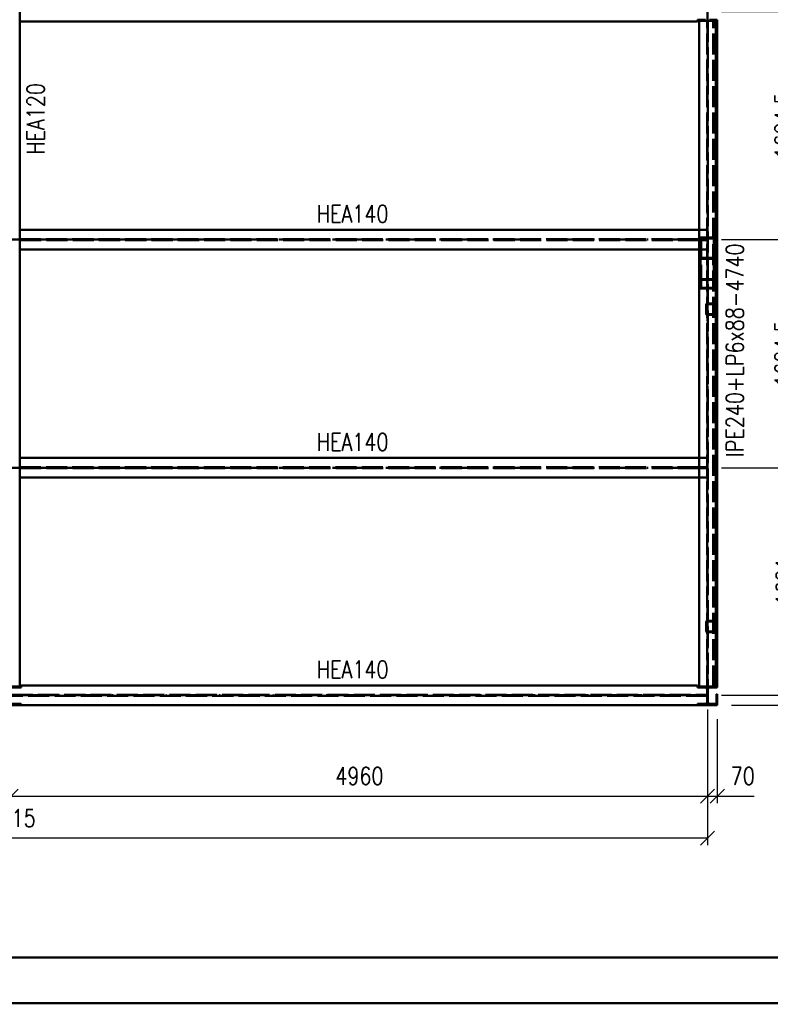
# Paper-space layout 'Layout1' of a CAD drawing. Extents: x -2 to 1033, y -36 to 596.
# Tile 3 of 69: x 234 to 341, y 0 to 140. Entities that reach past the tile are written whole.
import ezdxf
from ezdxf.enums import TextEntityAlignment as Align

# ---------------------------------------------------------------- set-up
doc = ezdxf.new("R2010")
doc.units = 0
doc.linetypes.add('ACAD_ISO02W100', pattern=[15, 12, -3])
doc.linetypes.add('ACAD_ISO04W100', pattern=[30.5, 24, -3, 0.5, -3])
doc.layers.get('0').update_dxf_attribs({"linetype": 'CONTINUOUS'})
doc.layers.get('DEFPOINTS').update_dxf_attribs({"color": 132, "linetype": 'CONTINUOUS'})
doc.layers.add('RAMECEK_HP', color=251, linetype='CONTINUOUS')
for name, color, linetype, lineweight in [('SS_2.ET-HALA_TaO-MOULDSHOP-NADSTAVBA', 94, 'CONTINUOUS', 50), ('SS_KOTY', 3, 'CONTINUOUS', 25), ('SS_POPIS_PROFILU', 13, 'CONTINUOUS', 25)]:
    doc.layers.add(name, color=color, linetype=linetype, lineweight=lineweight)
doc.styles.add('ROMANS', font='romans.shx', dxfattribs={"width": 0.8})
doc.styles.add('romans.shx', font='romans.shx', dxfattribs={"height": 5})
doc.dimstyles.new('A-1_(2.5)_50AS', dxfattribs={"dimtxt": 2.5, "dimasz": 2, "dimexe": 1, "dimexo": 2, "dimgap": 0, "dimtad": 0, "dimdec": 1, "dimlfac": 50, "dimrnd": 1, "dimtxsty": 'ROMANS', "dimblk1": 'OBLIQUE', "dimblk2": 'OBLIQUE', "dimsah": 1, "dimcen": 2, "dimclrd": 256, "dimclre": 256, "dimclrt": 256, "dimadec": 1, "dimazin": 2, "dimtfac": 0.714286, "dimtdec": 1, "dimtmove": 0, "dimatfit": 3, "dimldrblk": 'OPEN', "dimfxl": 1, "dimtvp": 1.142857, "dimtfill": 1, "dimtolj": 1, "dimlwd": -1, "dimlwe": -1, "dimarcsym": 0})

# ---------------------------------------------------------------- blocks, each defined once
blk = doc.blocks.new('*U6')
at = {"layer": 'RAMECEK_HP', "lineweight": 35, "const_width": 0.35}
for points in [[(0, 594), (0, 0), (841, 0), (841, 594)], [(6.5, 587.5), (6.5, 6.5), (834.5, 6.5), (834.5, 587.5)]]:
    blk.add_lwpolyline(points, close=True, dxfattribs=at)
at = {"layer": 'DEFPOINTS', "style": 'ROMANS', "width": 0.8}
blk.add_attdef('TISK', text='', height=10, dxfattribs=at).set_placement((841, -33), align=Align.RIGHT)
blk = doc.blocks.new('_Oblique')
at = {"color": 0, "linetype": 'ByBlock', "lineweight": -2}
blk.add_line((-0.5, -0.5), (0.5, 0.5), dxfattribs=at)
blk = doc.blocks.new('*D122')
at = {"layer": 'DEFPOINTS', "color": 0, "transparency": 16777216}
for p in [(232.81, 43.84, -9722.74), (332.01, 43.84, -9721.6), (332.01, 29.49)]:
    blk.add_point(p, dxfattribs=at)
at = {"layer": 'SS_KOTY', "transparency": 16777216}
for p, q in [((232.81, 41.84), (232.81, 28.49)), ((332.01, 41.84), (332.01, 28.49)), ((232.81, 29.49), (332.01, 29.49))]:
    blk.add_line(p, q, dxfattribs=at)
at = {"layer": 'SS_KOTY', "transparency": 16777216, "xscale": 2, "yscale": 2, "zscale": 2, "rotation": 180}
blk.add_blockref('_Oblique', (232.81, 29.49), dxfattribs=at)
at = {"layer": 'SS_KOTY', "transparency": 16777216, "xscale": 2, "yscale": 2, "zscale": 2}
blk.add_blockref('_Oblique', (332.01, 29.49), dxfattribs=at)
at = {"layer": 'SS_KOTY', "transparency": 16777216, "insert": (282.41, 32.34), "char_height": 2.5, "attachment_point": 5, "style": 'ROMANS', "bg_fill": 3, "box_fill_scale": 1.1, "bg_fill_color": 256, "bg_fill_true_color": 13158600, "bg_fill_transparency": 0}
blk.add_mtext('\\A1;4960', dxfattribs=at)
blk = doc.blocks.new('_OPEN')
at = {"color": 0, "linetype": 'ByBlock'}
for p, q in [((-1, 0.167), (0, 0)), ((0, 0), (-1, -0.167)), ((0, 0), (-1, 0))]:
    blk.add_line(p, q, dxfattribs=at)
blk = doc.blocks.new('*D123')
at = {"layer": 'DEFPOINTS', "color": 0, "transparency": 16777216}
for p in [(332.01, 43.84, -9721.6), (333.41, 42.44, -9721.6), (333.41, 29.49)]:
    blk.add_point(p, dxfattribs=at)
at = {"layer": 'SS_KOTY', "transparency": 16777216}
for p, q in [((332.01, 41.84), (332.01, 28.49)), ((333.41, 40.44), (333.41, 28.49)), ((332.01, 29.49), (333.41, 29.49)), ((333.41, 29.49), (338.64, 29.49))]:
    blk.add_line(p, q, dxfattribs=at)
at = {"layer": 'SS_KOTY', "transparency": 16777216, "xscale": 2, "yscale": 2, "zscale": 2, "rotation": 180}
blk.add_blockref('_Oblique', (332.01, 29.49), dxfattribs=at)
at = {"layer": 'SS_KOTY', "transparency": 16777216, "xscale": 2, "yscale": 2, "zscale": 2}
blk.add_blockref('_Oblique', (333.41, 29.49), dxfattribs=at)
at = {"layer": 'SS_KOTY', "transparency": 16777216, "insert": (337.03, 32.34), "char_height": 2.5, "attachment_point": 5, "style": 'ROMANS', "bg_fill": 3, "box_fill_scale": 1.1, "bg_fill_color": 256, "bg_fill_true_color": 13158600, "bg_fill_transparency": 0}
blk.add_mtext('\\A1;70', dxfattribs=at)
blk = doc.blocks.new('*D127')
at = {"layer": 'DEFPOINTS', "color": 0, "transparency": 16777216}
for p in [(332.01, 43.84, -9721.6), (333.41, 42.44, -9721.6), (351.88, 42.44)]:
    blk.add_point(p, dxfattribs=at)
at = {"layer": 'SS_KOTY', "transparency": 16777216}
for p, q in [((334.01, 43.84), (352.88, 43.84)), ((351.88, 43.84), (351.88, 42.44)), ((335.41, 42.44), (352.88, 42.44)), ((351.88, 42.44), (351.88, 37.2))]:
    blk.add_line(p, q, dxfattribs=at)
at = {"layer": 'SS_KOTY', "transparency": 16777216, "xscale": 2, "yscale": 2, "zscale": 2}
for p, rotation in [((351.88, 43.84), 90), ((351.88, 42.44), 270)]:
    blk.add_blockref('_Oblique', p, dxfattribs=dict(at, rotation=rotation))
at = {"layer": 'SS_KOTY', "transparency": 16777216, "insert": (349.02, 38.82), "char_height": 2.5, "attachment_point": 5, "rotation": 90, "style": 'ROMANS', "bg_fill": 3, "box_fill_scale": 1.1, "bg_fill_color": 256, "bg_fill_true_color": 13158600, "bg_fill_transparency": 0}
blk.add_mtext('\\A1;70', dxfattribs=at)
blk = doc.blocks.new('*D128')
at = {"layer": 'DEFPOINTS', "color": 0, "transparency": 16777216}
for p in [(332.01, 76.26, -9721.6), (345.88, 76.26), (332.01, 43.84, -9721.6)]:
    blk.add_point(p, dxfattribs=at)
at = {"layer": 'SS_KOTY', "transparency": 16777216}
for p, q in [((334.01, 76.26), (346.88, 76.26)), ((345.88, 43.84), (345.88, 76.26)), ((334.01, 43.84), (346.88, 43.84))]:
    blk.add_line(p, q, dxfattribs=at)
at = {"layer": 'SS_KOTY', "transparency": 16777216, "xscale": 2, "yscale": 2, "zscale": 2}
for p, rotation in [((345.88, 76.26), 90), ((345.88, 43.84), 270)]:
    blk.add_blockref('_Oblique', p, dxfattribs=dict(at, rotation=rotation))
at = {"layer": 'SS_KOTY', "transparency": 16777216, "insert": (343.02, 60.05), "char_height": 2.5, "attachment_point": 5, "rotation": 90, "style": 'ROMANS', "bg_fill": 3, "box_fill_scale": 1.1, "bg_fill_color": 256, "bg_fill_true_color": 13158600, "bg_fill_transparency": 0}
blk.add_mtext('\\A1;1621', dxfattribs=at)
blk = doc.blocks.new('*D129')
at = {"layer": 'DEFPOINTS', "color": 0, "transparency": 16777216}
for p in [(332.01, 108.75, -9721.6), (345.88, 108.75), (332.01, 76.26, -9721.6)]:
    blk.add_point(p, dxfattribs=at)
at = {"layer": 'SS_KOTY', "transparency": 16777216}
for p, q in [((334.01, 108.75), (346.88, 108.75)), ((345.88, 76.26), (345.88, 108.75)), ((334.01, 76.26), (346.88, 76.26))]:
    blk.add_line(p, q, dxfattribs=at)
at = {"layer": 'SS_KOTY', "transparency": 16777216, "xscale": 2, "yscale": 2, "zscale": 2}
for p, rotation in [((345.88, 108.75), 90), ((345.88, 76.26), 270)]:
    blk.add_blockref('_Oblique', p, dxfattribs=dict(at, rotation=rotation))
at = {"layer": 'SS_KOTY', "transparency": 16777216, "insert": (343.24, 92.51), "char_height": 2.5, "attachment_point": 5, "rotation": 90, "style": 'ROMANS', "bg_fill": 3, "box_fill_scale": 1.1, "bg_fill_color": 256, "bg_fill_true_color": 13158600, "bg_fill_transparency": 0}
blk.add_mtext('\\A1;1624,5', dxfattribs=at)
blk = doc.blocks.new('*D130')
at = {"layer": 'DEFPOINTS', "color": 0, "transparency": 16777216}
for p in [(332.01, 141.24, -9721.6), (345.88, 141.24), (332.01, 108.75, -9721.6)]:
    blk.add_point(p, dxfattribs=at)
at = {"layer": 'SS_KOTY', "transparency": 16777216}
for p, q in [((334.01, 141.24), (346.88, 141.24)), ((345.88, 108.75), (345.88, 141.24)), ((334.01, 108.75), (346.88, 108.75))]:
    blk.add_line(p, q, dxfattribs=at)
at = {"layer": 'SS_KOTY', "transparency": 16777216, "xscale": 2, "yscale": 2, "zscale": 2}
for p, rotation in [((345.88, 141.24), 90), ((345.88, 108.75), 270)]:
    blk.add_blockref('_Oblique', p, dxfattribs=dict(at, rotation=rotation))
at = {"layer": 'SS_KOTY', "transparency": 16777216, "insert": (343.24, 125), "char_height": 2.5, "attachment_point": 5, "rotation": 90, "style": 'ROMANS', "bg_fill": 3, "box_fill_scale": 1.1, "bg_fill_color": 256, "bg_fill_true_color": 13158600, "bg_fill_transparency": 0}
blk.add_mtext('\\A1;1624,5', dxfattribs=at)
blk = doc.blocks.new('*D135')
at = {"layer": 'DEFPOINTS', "color": 0, "transparency": 16777216}
for p in [(332.01, 141.24, -9721.6), (351.88, 141.24), (332.01, 43.84, -9721.6)]:
    blk.add_point(p, dxfattribs=at)
at = {"layer": 'SS_KOTY', "transparency": 16777216}
for p, q in [((334.01, 141.24), (352.88, 141.24)), ((351.88, 43.84), (351.88, 141.24)), ((334.01, 43.84), (352.88, 43.84))]:
    blk.add_line(p, q, dxfattribs=at)
at = {"layer": 'SS_KOTY', "transparency": 16777216, "xscale": 2, "yscale": 2, "zscale": 2}
for p, rotation in [((351.88, 141.24), 90), ((351.88, 43.84), 270)]:
    blk.add_blockref('_Oblique', p, dxfattribs=dict(at, rotation=rotation))
at = {"layer": 'SS_KOTY', "transparency": 16777216, "insert": (349.02, 92.54), "char_height": 2.5, "attachment_point": 5, "rotation": 90, "style": 'ROMANS', "bg_fill": 3, "box_fill_scale": 1.1, "bg_fill_color": 256, "bg_fill_true_color": 13158600, "bg_fill_transparency": 0}
blk.add_mtext('\\A1;4870', dxfattribs=at)
blk = doc.blocks.new('*D137')
at = {"layer": 'DEFPOINTS', "color": 0, "transparency": 16777216}
for p in [(133.71, 43.84, -9721.6), (332.01, 43.84, -9721.6), (133.71, 23.49)]:
    blk.add_point(p, dxfattribs=at)
at = {"layer": 'SS_KOTY', "transparency": 16777216}
for p, q in [((133.71, 41.84), (133.71, 22.49)), ((332.01, 41.84), (332.01, 22.49)), ((332.01, 23.49), (133.71, 23.49))]:
    blk.add_line(p, q, dxfattribs=at)
at = {"layer": 'SS_KOTY', "transparency": 16777216, "xscale": 2, "yscale": 2, "zscale": 2, "rotation": 180}
blk.add_blockref('_Oblique', (133.71, 23.49), dxfattribs=at)
at = {"layer": 'SS_KOTY', "transparency": 16777216, "xscale": 2, "yscale": 2, "zscale": 2}
blk.add_blockref('_Oblique', (332.01, 23.49), dxfattribs=at)
at = {"layer": 'SS_KOTY', "transparency": 16777216, "insert": (232.86, 26.34), "char_height": 2.5, "attachment_point": 5, "style": 'ROMANS', "bg_fill": 3, "box_fill_scale": 1.1, "bg_fill_color": 256, "bg_fill_true_color": 13158600, "bg_fill_transparency": 0}
blk.add_mtext('\\A1;9915', dxfattribs=at)
blk = doc.blocks.new('*D138')
at = {"layer": 'DEFPOINTS', "color": 0, "transparency": 16777216}
for p in [(332.01, 238.64, -9721.6), (357.88, 238.64), (332.01, 43.84, -9721.6)]:
    blk.add_point(p, dxfattribs=at)
at = {"layer": 'SS_KOTY', "transparency": 16777216}
for p, q in [((334.01, 238.64), (358.88, 238.64)), ((357.88, 43.84), (357.88, 238.64)), ((334.01, 43.84), (358.88, 43.84))]:
    blk.add_line(p, q, dxfattribs=at)
at = {"layer": 'SS_KOTY', "transparency": 16777216, "xscale": 2, "yscale": 2, "zscale": 2}
for p, rotation in [((357.88, 238.64), 90), ((357.88, 43.84), 270)]:
    blk.add_blockref('_Oblique', p, dxfattribs=dict(at, rotation=rotation))
at = {"layer": 'SS_KOTY', "transparency": 16777216, "insert": (355.02, 141.24), "char_height": 2.5, "attachment_point": 5, "rotation": 90, "style": 'ROMANS', "bg_fill": 3, "box_fill_scale": 1.1, "bg_fill_color": 256, "bg_fill_true_color": 13158600, "bg_fill_transparency": 0}
blk.add_mtext('\\A1;9740', dxfattribs=at)

psp = doc.layouts.get("Layout1")

# ---------------------------------------------------------------- linework, layer by layer
at = {"layer": 'SS_2.ET-HALA_TaO-MOULDSHOP-NADSTAVBA', "color": 1, "linetype": 'Continuous', "ltscale": 0.25}
for p, q in [((234.0067, 45.1006), (234.0067, 237.3806)), ((234.0067, 139.8406), (330.6067, 139.8406)), ((330.6067, 139.8406), (330.6067, 140.0806)), ((330.8067, 45.1006), (330.8067, 139.9106)), ((330.8067, 110.1506), (234.0067, 110.1506)), ((330.8067, 107.3506), (234.0067, 107.3506)), ((330.8067, 77.6606), (234.0067, 77.6606)), ((330.8067, 74.8606), (234.0067, 74.8606)), ((234.2067, 45.1006), (231.4067, 45.1006)), ((234.2067, 44.9306), (232.8617, 44.9306)), ((330.6067, 45.2406), (234.2067, 45.2406)), ((234.2067, 45.2406), (234.2067, 44.9306)), ((330.6067, 44.9306), (330.6067, 45.2406))]:
    psp.add_line(p, q, dxfattribs=at)
at = {"layer": 'SS_2.ET-HALA_TaO-MOULDSHOP-NADSTAVBA', "color": 3, "linetype": 'ACAD_ISO02W100', "ltscale": 0.25}
for p, q in [((234.0067, 108.8056), (330.8067, 108.8056)), ((330.8067, 108.6956), (234.0067, 108.6956)), ((330.8067, 108.8056), (330.836, 108.8056)), ((330.836, 108.6956), (330.8067, 108.6956)), ((330.836, 108.8056), (330.9067, 108.8056)), ((330.9067, 108.6956), (330.836, 108.6956)), ((330.9067, 108.6956), (330.9067, 108.8056)), ((331.0067, 109.0707), (331.0067, 107.3506)), ((331.1067, 108.9186), (331.1067, 103.046)), ((331.0067, 107.3506), (331.0067, 103.1118)), ((331.0067, 103.1118), (331.0067, 101.7968)), ((331.1067, 103.046), (331.1067, 101.8625)), ((234.0067, 76.3156), (330.8067, 76.3156)), ((330.8067, 76.2056), (234.0067, 76.2056)), ((330.8067, 76.3156), (330.836, 76.3156)), ((330.836, 76.2056), (330.8067, 76.2056)), ((330.836, 76.3156), (330.9067, 76.3156)), ((330.9067, 76.2056), (330.836, 76.2056)), ((330.9067, 76.2056), (330.9067, 76.3156))]:
    psp.add_line(p, q, dxfattribs=at)

# ---------------------------------------------------------------- block references
at = {"layer": 'RAMECEK_HP'}
psp.add_blockref('*U6', (0, 0), dxfattribs=at)

# ---------------------------------------------------------------- texts
at = {"layer": 'SS_POPIS_PROFILU', "color": 13, "style": 'romans.shx', "width": 0.8}
psp.add_text('HEA120', height=2.5, rotation=90, dxfattribs=at).set_placement((237.5277, 120.8478))
for p in [(276.3519, 111.1716), (276.3519, 78.6816), (276.3579, 46.2616)]:
    psp.add_text('HEA140', height=2.5, dxfattribs=at).set_placement(p)

# ---------------------------------------------------------------- next in the draw order: dimensions: what is measured, and where the dimension line sits
at = {"layer": 'SS_KOTY'}
dim = psp.add_linear_dim(base=(332.0067, 29.4874), p1=(232.8067, 43.8406, -9722.74), p2=(332.0067, 43.8406, -9721.6), dimstyle='A-1_(2.5)_50AS', override={"dimtmove": 1}, dxfattribs=at)
dim.commit()
dim.dimension.update_dxf_attribs({"geometry": '*D122', "text_midpoint": (282.4067, 32.3446)})

# ---------------------------------------------------------------- next in the draw order: dimensions: what is measured, and where the dimension line sits
dim = psp.add_linear_dim(base=(333.4067, 29.4874), p1=(332.0067, 43.8406, -9721.6), p2=(333.4067, 42.4406, -9721.6), dimstyle='A-1_(2.5)_50AS', dxfattribs=at)
dim.commit()
dim.dimension.update_dxf_attribs({"geometry": '*D123', "text_midpoint": (337.0257, 32.3446)})

# ---------------------------------------------------------------- next in the draw order: dimensions: what is measured, and where the dimension line sits
dim = psp.add_linear_dim(base=(351.8756, 42.4406), p1=(332.0067, 43.8406, -9721.6), p2=(333.4067, 42.4406, -9721.6), angle=90, dimstyle='A-1_(2.5)_50AS', dxfattribs=at)
dim.commit()
dim.dimension.update_dxf_attribs({"geometry": '*D127', "text_midpoint": (349.0184, 38.8215)})

# ---------------------------------------------------------------- next in the draw order: dimensions: what is measured, and where the dimension line sits
dim = psp.add_linear_dim(base=(345.8756, 76.2606), p1=(332.0067, 43.8406, -9721.6), p2=(332.0067, 76.2606, -9721.6), angle=90, dimstyle='A-1_(2.5)_50AS', override={"dimtmove": 1}, dxfattribs=at)
dim.commit()
dim.dimension.update_dxf_attribs({"geometry": '*D128', "text_midpoint": (343.0184, 60.0506)})

# ---------------------------------------------------------------- next in the draw order: dimensions: what is measured, and where the dimension line sits
dim = psp.add_linear_dim(base=(345.8756, 108.7506), p1=(332.0067, 76.2606, -9721.6), p2=(332.0067, 108.7506, -9721.6), angle=90, dimstyle='A-1_(2.5)_50AS', override={"dimgap": 1.15, "dimtad": 1, "dimrnd": 0.1, "dimtmove": 1}, dxfattribs=at)
dim.commit()
dim.dimension.update_dxf_attribs({"geometry": '*D129', "text_midpoint": (343.2375, 92.5056)})

# ---------------------------------------------------------------- next in the draw order: dimensions: what is measured, and where the dimension line sits
dim = psp.add_linear_dim(base=(345.8756, 141.2406), p1=(332.0067, 108.7506, -9721.6), p2=(332.0067, 141.2406, -9721.6), angle=90, dimstyle='A-1_(2.5)_50AS', override={"dimgap": 1.15, "dimtad": 1, "dimrnd": 0.1, "dimtmove": 1}, dxfattribs=at)
dim.commit()
dim.dimension.update_dxf_attribs({"geometry": '*D130', "text_midpoint": (343.2375, 124.9956)})

# ---------------------------------------------------------------- next in the draw order: dimensions: what is measured, and where the dimension line sits
dim = psp.add_linear_dim(base=(351.8756, 141.2406), p1=(332.0067, 43.8406, -9721.6), p2=(332.0067, 141.2406, -9721.6), angle=90, dimstyle='A-1_(2.5)_50AS', dxfattribs=at)
dim.commit()
dim.dimension.update_dxf_attribs({"geometry": '*D135', "text_midpoint": (349.0184, 92.5406)})

# ---------------------------------------------------------------- next in the draw order: dimensions: what is measured, and where the dimension line sits
dim = psp.add_linear_dim(base=(133.7067, 23.4874), p1=(332.0067, 43.8406, -9721.6), p2=(133.7067, 43.8406, -9721.6), dimstyle='A-1_(2.5)_50AS', dxfattribs=at)
dim.commit()
dim.dimension.update_dxf_attribs({"geometry": '*D137', "text_midpoint": (232.8567, 26.3446)})

# ---------------------------------------------------------------- next in the draw order: linework, layer by layer
at = {"layer": 'SS_2.ET-HALA_TaO-MOULDSHOP-NADSTAVBA', "color": 1, "linetype": 'Continuous', "ltscale": 0.25}
for p, q in [((231.4067, 42.4406), (234.2067, 42.4406)), ((232.8617, 42.6106), (234.2067, 42.6106)), ((234.2067, 42.6106), (234.2067, 42.4406)), ((234.2067, 42.4406), (330.6067, 42.4406)), ((330.6067, 42.4406), (330.6067, 42.6106))]:
    psp.add_line(p, q, dxfattribs=at)

# ---------------------------------------------------------------- next in the draw order: dimensions: what is measured, and where the dimension line sits
at = {"layer": 'SS_KOTY'}
dim = psp.add_linear_dim(base=(357.8756, 238.6406), p1=(332.0067, 43.8406, -9721.6), p2=(332.0067, 238.6406, -9721.6), angle=90, dimstyle='A-1_(2.5)_50AS', dxfattribs=at)
dim.commit()
dim.dimension.update_dxf_attribs({"geometry": '*D138', "text_midpoint": (355.0184, 141.2406)})

# ---------------------------------------------------------------- next in the draw order: linework, layer by layer
at = {"layer": 'SS_2.ET-HALA_TaO-MOULDSHOP-NADSTAVBA', "color": 7, "linetype": 'ACAD_ISO04W100', "ltscale": 0.25}
for p, q in [((332.0067, 141.2406), (332.0067, 43.7706)), ((333.4067, 139.9106), (333.4067, 45.1006)), ((232.8067, 108.7506), (332.0067, 108.7506)), ((332.0067, 98.8406), (332.0067, 107.5498)), ((232.8067, 76.2606), (332.0067, 76.2606)), ((232.8067, 43.8406), (332.0067, 43.8406))]:
    psp.add_line(p, q, dxfattribs=at)
at = {"layer": 'SS_2.ET-HALA_TaO-MOULDSHOP-NADSTAVBA', "color": 1, "linetype": 'Continuous', "ltscale": 0.25}
for p, q in [((330.6067, 140.0806), (331.7117, 140.0806)), ((330.6067, 139.9106), (333.4067, 139.9106)), ((332.3017, 140.0806), (333.4067, 140.0806)), ((333.2067, 45.1006), (333.2067, 139.9106)), ((333.4067, 139.9106), (333.4067, 140.0806)), ((333.4067, 45.1006), (333.4067, 139.9106)), ((333.4067, 45.1006), (330.6067, 45.1006)), ((331.9517, 44.9306), (330.6067, 44.9306)), ((331.9517, 42.6106), (331.9517, 44.9306)), ((333.4067, 44.9306), (332.3017, 44.9306)), ((333.4067, 44.9306), (333.4067, 45.1006)), ((332.0617, 42.8506), (332.0617, 44.6906)), ((333.4067, 44.0106), (333.2867, 44.0106)), ((333.2867, 42.6106), (333.2867, 44.0106)), ((333.4067, 42.6106), (333.4067, 44.0106)), ((330.6067, 42.6106), (331.9517, 42.6106)), ((330.6067, 42.4406), (333.4067, 42.4406)), ((332.3017, 42.6106), (333.4067, 42.6106)), ((333.4067, 42.4406), (333.4067, 42.6106))]:
    psp.add_line(p, q, dxfattribs=at)
at = {"layer": 'SS_2.ET-HALA_TaO-MOULDSHOP-NADSTAVBA', "color": 3, "linetype": 'ACAD_ISO02W100', "ltscale": 0.25}
for p, q in [((331.9447, 45.1006), (331.9447, 139.9106)), ((332.0687, 139.9106), (332.0687, 45.1006)), ((332.8067, 45.1006), (332.8067, 139.9106)), ((333.1667, 45.1006), (333.1667, 139.9106)), ((333.2867, 45.1006), (333.2867, 139.9106)), ((331.9447, 110.1506), (330.8067, 110.1506)), ((330.9067, 108.8056), (331.9447, 108.8056)), ((331.9447, 108.6956), (330.9067, 108.6956)), ((333.0067, 109.0707), (331.0067, 109.0707)), ((332.9067, 108.9186), (331.1067, 108.9186)), ((332.9067, 103.046), (332.9067, 108.9186)), ((333.0067, 103.1118), (333.0067, 109.0707)), ((331.9447, 107.3506), (330.8067, 107.3506)), ((333.0067, 106.0288), (331.0067, 106.0288)), ((332.9067, 106.1809), (331.1067, 106.1809)), ((331.0067, 103.1118), (333.0067, 103.1118)), ((331.1067, 103.046), (332.9067, 103.046)), ((332.9067, 101.8625), (332.9067, 103.046)), ((333.0067, 101.7968), (333.0067, 103.1118)), ((331.0067, 101.7968), (333.0067, 101.7968)), ((331.1067, 101.8625), (332.9067, 101.8625)), ((331.9667, 99.6406), (333.2467, 99.6406)), ((331.8067, 99.4806), (331.8067, 98.2006)), ((331.8867, 98.2006), (331.8867, 99.4806)), ((333.2467, 99.5606), (331.9667, 99.5606)), ((333.3267, 99.4806), (333.3267, 98.2006)), ((331.9667, 98.1206), (333.2467, 98.1206)), ((333.2467, 98.0406), (331.9667, 98.0406)), ((331.9447, 77.6606), (330.8067, 77.6606)), ((330.9067, 76.3156), (331.9447, 76.3156)), ((331.9447, 76.2056), (330.9067, 76.2056)), ((331.9447, 74.8606), (330.8067, 74.8606)), ((331.8067, 54.2806), (331.8067, 53.0006)), ((331.8867, 53.0006), (331.8867, 54.2806)), ((331.9667, 54.4406), (333.2467, 54.4406)), ((333.2467, 54.3606), (331.9667, 54.3606)), ((333.3267, 54.2806), (333.3267, 53.0006)), ((331.9667, 52.9206), (333.2467, 52.9206)), ((333.2467, 52.8406), (331.9667, 52.8406)), ((232.8617, 43.8956), (331.9517, 43.8956)), ((331.9517, 43.7856), (232.8617, 43.7856))]:
    psp.add_line(p, q, dxfattribs=at)
for centre, start, end in [((331.9667, 99.4806), 90, 180), ((333.2467, 99.4806), 0, 90), ((331.9667, 98.2006), 180, 270), ((333.2467, 98.2006), 270, 0), ((331.9667, 54.2806), 90, 180), ((333.2467, 54.2806), 0, 90), ((331.9667, 53.0006), 180, 270), ((333.2467, 53.0006), 270, 0)]:
    psp.add_arc(centre, 0.16, start, end, dxfattribs=at)
at = {"layer": 'SS_2.ET-HALA_TaO-MOULDSHOP-NADSTAVBA', "color": 3, "linetype": 'ACAD_ISO02W100', "ltscale": 0.25, "extrusion": (1.81899e-12, -7.5345e-13, -1)}
for centre in [(-331.9667, 99.4806), (-331.9667, 54.2806)]:
    psp.add_arc(centre, 0.08, 0, 90, dxfattribs=at)
at = {"layer": 'SS_2.ET-HALA_TaO-MOULDSHOP-NADSTAVBA', "color": 3, "linetype": 'ACAD_ISO02W100', "ltscale": 0.25, "extrusion": (9.09495e-13, 3.76725e-13, -1)}
psp.add_arc((-331.9667, 98.2006), 0.08, 270, 0, dxfattribs=at)
at = {"layer": 'SS_2.ET-HALA_TaO-MOULDSHOP-NADSTAVBA', "color": 3, "linetype": 'ACAD_ISO02W100', "ltscale": 0.25, "extrusion": (-7.5345e-13, -1.81899e-12, -1)}
for centre in [(-333.2467, 99.4806), (-333.2467, 54.2806)]:
    psp.add_arc(centre, 0.08, 90, 180, dxfattribs=at)
at = {"layer": 'SS_2.ET-HALA_TaO-MOULDSHOP-NADSTAVBA', "color": 3, "linetype": 'ACAD_ISO02W100', "ltscale": 0.25, "extrusion": (-3.76725e-13, 9.09495e-13, -1)}
psp.add_arc((-333.2467, 98.2006), 0.08, 180, 270, dxfattribs=at)
at = {"layer": 'SS_2.ET-HALA_TaO-MOULDSHOP-NADSTAVBA', "color": 3, "linetype": 'ACAD_ISO02W100', "ltscale": 0.25, "extrusion": (1.36424e-12, 5.65088e-13, -1)}
psp.add_arc((-331.9667, 53.0006), 0.08, 270, 0, dxfattribs=at)
at = {"layer": 'SS_2.ET-HALA_TaO-MOULDSHOP-NADSTAVBA', "color": 3, "linetype": 'ACAD_ISO02W100', "ltscale": 0.25, "extrusion": (-5.65088e-13, 1.36424e-12, -1)}
psp.add_arc((-333.2467, 53.0006), 0.08, 180, 270, dxfattribs=at)
at = {"layer": 'SS_2.ET-HALA_TaO-MOULDSHOP-NADSTAVBA', "color": 1, "linetype": 'Continuous', "ltscale": 0.25, "extrusion": (1.25575e-13, 3.03165e-13, -1)}
psp.add_arc((-331.7117, 44.6906), 0.24, 90, 179.988495, dxfattribs=at)
at = {"layer": 'SS_2.ET-HALA_TaO-MOULDSHOP-NADSTAVBA', "color": 1, "linetype": 'Continuous', "ltscale": 0.25, "extrusion": (-3.03165e-13, 1.25575e-13, -1)}
psp.add_arc((-332.3017, 44.6906), 0.24, 0, 90, dxfattribs=at)
at = {"layer": 'SS_2.ET-HALA_TaO-MOULDSHOP-NADSTAVBA', "color": 1, "linetype": 'Continuous', "ltscale": 0.25, "extrusion": (1.25575e-13, -3.03165e-13, -1)}
psp.add_arc((-331.7117, 42.8506), 0.24, 180.011493, 270, dxfattribs=at)
at = {"layer": 'SS_2.ET-HALA_TaO-MOULDSHOP-NADSTAVBA', "color": 1, "linetype": 'Continuous', "ltscale": 0.25, "extrusion": (-3.03165e-13, -1.25575e-13, -1)}
psp.add_arc((-332.3017, 42.8506), 0.24, 270, 0, dxfattribs=at)

# ---------------------------------------------------------------- next in the draw order: texts
at = {"layer": 'SS_POPIS_PROFILU', "color": 13, "style": 'romans.shx', "width": 0.8}
psp.add_text('IPE240+LP6x88-4740', height=2.5, rotation=90, dxfattribs=at).set_placement((337.148, 77.7761))

doc.saveas('drawing.dxf')
